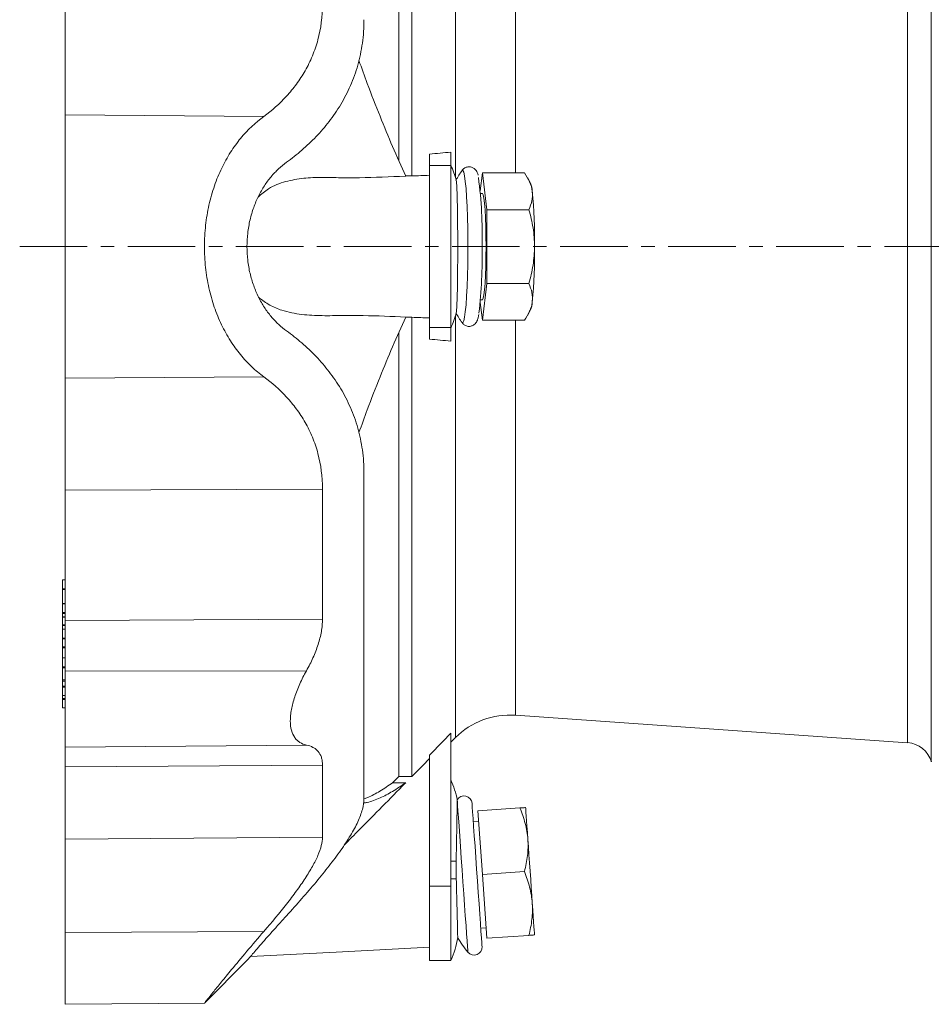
# Model space of a CAD drawing. Header units: millimetres. Extents: x 24 to 822, y -62 to 722.
# Tile 1 of 8: x 24 to 196, y -34 to 151. Entities that reach past the tile are written whole.
import ezdxf

# ---------------------------------------------------------------- set-up
doc = ezdxf.new("R2010")
doc.units = ezdxf.units.MM
doc.linetypes.add('CENTERX2', pattern=[20.32, 12.7, -2.54, 2.54, -2.54])
doc.layers.add('FORMAT', color=7, linetype='Continuous')

msp = doc.modelspace()

# ---------------------------------------------------------------- linework, layer by layer
at = {"color": 7, "linetype": 'Continuous', "lineweight": 15}
for p, q in [((95.54, 207.96), (95.54, 124.61)), ((98.01, 207.96), (98.01, 121.63)), ((32.84, 133.09), (32.84, 154.11)), ((32.84, 83.58), (32.84, 133.09)), ((105.34, 126.09), (105.34, 123.58)), ((101.34, 125.73), (101.34, 123.58)), ((101.34, 123.58), (101.34, 93.1)), ((105.34, 123.58), (105.34, 93.1)), ((107.45, 122.63), (107.43, 122.61)), ((111.27, 122.19), (110.86, 118.84)), ((112.11, 115.27), (111.27, 122.19)), ((111.27, 122.19), (119.18, 122.19)), ((98.01, 121.63), (96.85, 121.63)), ((120.35, 120.25), (119.74, 121.31)), ((111.27, 118.34), (110.9, 118.34)), ((112.11, 101.41), (112.11, 115.27)), ((112.11, 115.27), (120.01, 115.27)), ((111.27, 94.48), (112.11, 101.41)), ((112.11, 101.41), (120.01, 101.41)), ((110.9, 98.34), (111.27, 98.34)), ((110.86, 97.84), (111.27, 94.48)), ((119.75, 95.37), (120.35, 96.43)), ((96.85, 95.05), (98.01, 95.05)), ((98.01, 95.05), (98.01, 8.72)), ((111.27, 94.48), (119.18, 94.48)), ((101.34, 93.1), (101.34, 90.94)), ((105.34, 93.1), (105.34, 90.58)), ((107.42, 94.09), (107.45, 94.05)), ((95.54, 92.06), (95.54, 8.72)), ((32.84, 83.58), (32.84, 62.56)), ((89.02, 65.69), (89.02, 4.56)), ((32.84, 62.56), (32.84, 38.07)), ((81.22, 38.32), (81.22, 62.72)), ((32.84, 45.71), (32.34, 45.71)), ((32.34, 45.67), (32.34, 45.71)), ((32.34, 45.67), (32.34, 44.02)), ((32.34, 43.91), (32.34, 44.02)), ((32.34, 43.91), (32.34, 41.26)), ((32.84, 41.26), (32.34, 41.26)), ((32.34, 41.22), (32.34, 41.26)), ((32.34, 41.22), (32.34, 39.57)), ((32.34, 39.37), (32.34, 39.57)), ((32.34, 39.37), (32.34, 38.74)), ((32.84, 38.74), (32.34, 38.74)), ((32.34, 38.71), (32.34, 38.74)), ((32.34, 38.71), (32.34, 37.26)), ((32.34, 37.13), (32.34, 37.26)), ((32.34, 37.13), (32.34, 36.44)), ((32.84, 38.07), (32.84, 28.56)), ((32.84, 36.44), (32.34, 36.44)), ((32.34, 36.4), (32.34, 36.44)), ((32.34, 36.4), (32.34, 34.75)), ((32.34, 34.62), (32.34, 34.75)), ((32.34, 34.62), (32.34, 33.09)), ((32.34, 33.09), (32.34, 32.95)), ((32.34, 32.95), (32.34, 31.04)), ((32.84, 31.04), (32.34, 31.04)), ((32.34, 31.01), (32.34, 31.04)), ((32.34, 31.01), (32.34, 29.36)), ((32.34, 29.16), (32.34, 29.36)), ((32.34, 29.16), (32.34, 26.88)), ((32.84, 28.56), (32.84, 14.26)), ((32.34, 26.88), (32.34, 26.68)), ((32.34, 26.68), (32.34, 25.69)), ((32.34, 25.52), (32.34, 25.69)), ((32.34, 25.52), (32.34, 23.99)), ((32.34, 23.96), (32.34, 23.99)), ((32.34, 23.96), (32.84, 23.96)), ((32.34, 23.96), (32.34, 23.37)), ((32.34, 23.2), (32.34, 23.37)), ((32.34, 23.2), (32.34, 21.67)), ((32.34, 21.63), (32.34, 21.67)), ((32.34, 21.63), (32.84, 21.63)), ((117.48, 20.25), (191.21, 15.09)), ((105.34, 16.88), (105.34, -11.86)), ((105.34, 15.17), (106.21, 16.04)), ((32.84, 10.54), (32.84, 14.26)), ((101.34, 12.74), (101.34, -11.86)), ((32.84, -3.04), (32.84, 10.54)), ((81.22, 10.88), (81.22, -2.65)), ((95.54, 8.72), (94.4, 7.57)), ((96.87, 7.57), (94.4, 7.57)), ((98.01, 8.72), (95.54, 8.72)), ((106.55, 4.36), (106.55, 4.32)), ((110.43, 2.27), (118.34, 2.82)), ((111.27, -9.7), (110.43, 2.27)), ((110.57, 0.27), (109.57, 0.2)), ((32.84, -20.57), (32.84, -3.04)), ((111.27, -9.7), (119.18, -9.15)), ((112.11, -21.67), (111.27, -9.7)), ((101.34, -11.86), (101.34, -25.82)), ((105.34, -11.86), (105.34, -25.82)), ((110.97, -19.75), (111.97, -19.68)), ((32.84, -34.08), (32.84, -20.57)), ((112.11, -21.67), (120.01, -21.12)), ((59.09, -33.79), (67.02, -25.86)), ((101.34, -25.82), (105.34, -25.82)), ((32.84, -34.08), (59.08, -33.85))]:
    msp.add_line(p, q, dxfattribs=at)
at = {"color": 8, "linetype": 'Continuous', "lineweight": 0}
for p, q in [((195.67, 205.2), (195.67, 108.34)), ((106.21, 200.64), (106.21, 121.33)), ((191.21, 108.34), (191.21, 201.58)), ((117.48, 196.43), (117.48, 122.19)), ((32.84, 133.09), (70.19, 132.82)), ((101.34, 123.58), (105.34, 123.58)), ((191.21, 15.09), (191.21, 108.34)), ((195.67, 108.34), (195.67, 11.48)), ((106.21, 95.35), (106.21, 16.04)), ((117.48, 94.48), (117.48, 20.25)), ((101.34, 93.1), (105.34, 93.1)), ((32.84, 83.58), (70.19, 83.86)), ((32.84, 62.56), (81.22, 62.72)), ((32.34, 45.67), (32.84, 45.67)), ((32.34, 44.02), (32.84, 44.02)), ((32.34, 43.91), (32.84, 43.91)), ((32.34, 41.22), (32.84, 41.22)), ((32.34, 39.57), (32.84, 39.57)), ((32.34, 39.37), (32.84, 39.37)), ((32.34, 38.71), (32.84, 38.71)), ((32.34, 37.26), (32.84, 37.26)), ((32.34, 37.13), (32.84, 37.13)), ((32.84, 38.07), (81.22, 38.32)), ((32.34, 36.4), (32.84, 36.4)), ((32.34, 34.75), (32.84, 34.75)), ((32.34, 34.62), (32.84, 34.62)), ((32.34, 33.09), (32.84, 33.09)), ((32.34, 32.95), (32.84, 32.95)), ((32.34, 31.01), (32.84, 31.01)), ((32.34, 29.36), (32.84, 29.36)), ((32.34, 29.16), (32.84, 29.16)), ((32.84, 28.56), (78.2, 28.61)), ((32.34, 26.88), (32.84, 26.88)), ((32.34, 26.68), (32.84, 26.68)), ((32.34, 25.69), (32.84, 25.69)), ((32.34, 25.52), (32.84, 25.52)), ((32.34, 23.99), (32.84, 23.99)), ((32.34, 23.37), (32.84, 23.37)), ((32.34, 23.2), (32.84, 23.2)), ((32.34, 21.67), (32.84, 21.67)), ((32.84, 14.26), (78.2, 14.65)), ((32.84, 10.54), (81.22, 10.88)), ((32.84, -3.04), (81.22, -2.65)), ((106.35, -7.21), (105.34, -7.21)), ((106.36, -10.52), (105.34, -10.52)), ((101.34, -11.86), (105.34, -11.86)), ((32.84, -20.57), (70.19, -20.39))]:
    msp.add_line(p, q, dxfattribs=at)
at = {"color": 8, "linetype": 'Continuous', "lineweight": 0, "flags": 128}
for points in [[(107.45, 94.05), (107.47, 94.02), (107.63, 94.02), (107.78, 94.37), (107.93, 95.06), (108.07, 96.09), (108.2, 97.41), (108.31, 99), (108.4, 100.83), (108.47, 102.84), (108.52, 104.98), (108.55, 107.21), (108.55, 109.47), (108.52, 111.69), (108.47, 113.84), (108.4, 115.85), (108.31, 117.67), (108.2, 119.27), (108.07, 120.59), (107.93, 121.61), (107.78, 122.31), (107.63, 122.66), (107.47, 122.65), (107.45, 122.63)], [(108.55, -24.29), (108.55, -24.24), (108.52, -23.89), (108.47, -23.19), (108.4, -22.17), (108.31, -20.85), (108.2, -19.26), (108.07, -17.43), (107.93, -15.43), (107.78, -13.29), (107.63, -11.07), (107.47, -8.82), (107.31, -6.59), (107.16, -4.45), (107.02, -2.45), (106.9, -0.63), (106.79, 0.95), (106.69, 2.27), (106.62, 3.29), (106.57, 3.98), (106.55, 4.32)]]:
    msp.add_lwpolyline(points, dxfattribs=at)
at = {"color": 7, "linetype": 'Continuous', "lineweight": 15, "flags": 128}
for points in [[(111.97, 108.34), (111.95, 110.23), (111.92, 112.06), (111.86, 113.74), (111.77, 115.24), (111.67, 116.48), (111.56, 117.43), (111.43, 118.06), (111.3, 118.33), (111.27, 118.34)], [(111.27, 98.34), (111.3, 98.35), (111.43, 98.62), (111.56, 99.24), (111.67, 100.19), (111.77, 101.44), (111.86, 102.93), (111.92, 104.62), (111.95, 106.45), (111.97, 108.34)], [(111.21, -23.24), (111.2, -23.05), (111.16, -22.51), (111.1, -21.62), (111.01, -20.4), (110.91, -18.89), (110.79, -17.14), (110.65, -15.18), (110.5, -13.08), (110.35, -10.88), (110.19, -8.66), (110.04, -6.47), (109.89, -4.36), (109.76, -2.41), (109.63, -0.65), (109.53, 0.86), (109.44, 2.07), (109.38, 2.97), (109.34, 3.51), (109.33, 3.7), (109.33, 3.7)], [(119.41, 2.9), (119.42, 2.79), (119.44, 2.49), (119.47, 1.99), (119.52, 1.29), (119.58, 0.42), (119.65, -0.61), (119.74, -1.79), (119.83, -3.09)], [(120.66, -15.06), (120.57, -13.65), (120.46, -12.17), (120.36, -10.64), (120.25, -9.07), (120.14, -7.51), (120.03, -5.98), (119.93, -4.49), (119.83, -3.09)], [(121.08, -21.04), (121.08, -20.94), (121.05, -20.64), (121.02, -20.13), (120.97, -19.44), (120.91, -18.57), (120.84, -17.54), (120.76, -16.36), (120.66, -15.06)], [(67.68, -25.1), (83.79, -24.26), (101.34, -23.34)]]:
    msp.add_lwpolyline(points, dxfattribs=at)
at = {"color": 7, "linetype": 'Continuous', "lineweight": 15}
for centre, radius, start, end in [((90.84, 116.87), 16, 14.0709, 25.0089), ((128, 108.34), 25.03, 145.194, 150.0717), ((29.35, 110.55), 81.89, 358.4544, 7.5509), ((116.16, 118.58), 4.5, 1.8701, 21.7116), ((19.83, 109.47), 101.26, 359.3625, 5.25), ((19.9, 106.36), 91.33, 353.3864, 1.2437), ((19.83, 107.21), 101.26, 354.75, 0.6375), ((116.16, 98.09), 4.5, 338.2884, 358.1299), ((90.84, 99.8), 16, 334.9911, 345.9291), ((128, 108.34), 25.03, 209.924, 214.806), ((116.46, 5.79), 14.5, 86, 135), ((190.87, 10.11), 5, 15.9446, 86), ((90.84, 1.32), 16, 10.955, 25.0089), ((107.83, 3.59), 1.5, 4, 148.959), ((90.84, -19.06), 16, 334.9911, 351.0435), ((128, -8.53), 25.03, 211.3527, 219.0063), ((109.72, -23.34), 1.5, 219.0063, 4)]:
    msp.add_arc(centre, radius, start, end, dxfattribs=at)
for points, knots in [([(81.22, 153.95), (81.22, 151.56), (80.92, 149.33), (80.08, 146.18), (79.73, 145.16), (78.92, 143.2), (78.46, 142.27), (77.46, 140.51), (76.91, 139.67), (75.73, 138.08), (75.11, 137.32), (73.13, 135.18), (71.7, 133.93), (70.19, 132.82)], [0, 0, 0, 0, 0.25, 0.25, 0.375, 0.375, 0.5, 0.5, 0.625, 0.625, 0.75, 0.75, 1, 1, 1, 1]), ([(74.46, 124.19), (75.44, 124.9), (76.4, 125.65), (78.26, 127.25), (79.15, 128.1), (80.87, 129.9), (81.69, 130.85), (83.24, 132.86), (83.97, 133.92), (85.32, 136.17), (85.93, 137.35), (87.01, 139.83), (87.48, 141.12), (88.23, 143.77), (88.52, 145.15), (88.92, 148), (89.02, 149.48), (89.02, 150.99)], [0, 0, 0, 0, 0.125, 0.125, 0.25, 0.25, 0.375, 0.375, 0.5, 0.5, 0.625, 0.625, 0.75, 0.75, 0.875, 0.875, 1, 1, 1, 1]), ([(88.07, 143.31), (88.59, 141.87), (89.85, 138.34), (91.97, 132.94), (94.38, 127.11), (96.04, 123.43), (96.87, 121.59)], [0, 0, 0, 0, 0.192282, 0.472102, 0.735416, 1, 1, 1, 1]), ([(70.19, 132.82), (68.62, 131.67), (67.16, 130.3), (65.5, 128.28), (65.17, 127.86), (64.53, 126.98), (64.22, 126.53), (63.33, 125.12), (62.77, 124.12), (61.77, 122.03), (61.31, 120.92), (60.71, 119.18), (60.52, 118.58), (60.17, 117.37), (60.02, 116.76), (59.6, 114.9), (59.39, 113.63), (59.18, 111.69), (59.12, 111.03), (59.05, 109.7), (59.03, 109.03), (59.03, 107.05), (59.1, 105.73), (59.31, 103.78), (59.4, 103.13), (59.61, 101.84), (59.73, 101.2), (60.15, 99.33), (60.49, 98.14), (61.08, 96.4), (61.3, 95.84), (61.75, 94.73), (61.99, 94.18), (62.76, 92.59), (63.31, 91.59), (64.49, 89.72), (65.13, 88.85), (66.14, 87.62), (66.48, 87.23), (67.19, 86.47), (67.54, 86.11), (68.64, 85.07), (69.4, 84.44), (70.19, 83.86)], [0, 0, 0, 0, 0.125, 0.125, 0.15625, 0.15625, 0.1875, 0.1875, 0.25, 0.25, 0.3125, 0.3125, 0.34375, 0.34375, 0.375, 0.375, 0.4375, 0.4375, 0.46875, 0.46875, 0.5, 0.5, 0.5625, 0.5625, 0.59375, 0.59375, 0.625, 0.625, 0.6875, 0.6875, 0.71875, 0.71875, 0.75, 0.75, 0.8125, 0.8125, 0.875, 0.875, 0.90625, 0.90625, 0.9375, 0.9375, 1, 1, 1, 1]), ([(74.46, 124.19), (73.94, 123.81), (73.44, 123.4), (72.47, 122.49), (72, 122), (71.11, 120.94), (70.69, 120.37), (69.9, 119.16), (69.53, 118.52), (68.85, 117.15), (68.55, 116.43), (68.01, 114.94), (67.78, 114.17), (67.5, 112.96), (67.42, 112.54), (67.28, 111.71), (67.22, 111.3), (67.07, 110.04), (67.02, 109.19), (67.02, 108.34)], [0, 0, 0, 0, 0.125, 0.125, 0.25, 0.25, 0.375, 0.375, 0.5, 0.5, 0.625, 0.625, 0.75, 0.75, 0.8125, 0.8125, 0.875, 0.875, 1, 1, 1, 1]), ([(110.47, 121.76), (110.46, 121.77), (110.43, 121.95), (110.34, 122.19), (110.15, 122.6), (109.78, 123.01), (109.23, 123.32), (108.54, 123.37), (107.95, 123.15), (107.57, 122.81), (107.45, 122.63), (107.39, 122.54)], [0, 0, 0, 0, 0.01504, 0.205879, 0.355843, 0.466169, 0.580162, 0.697269, 0.809712, 0.908864, 1, 1, 1, 1]), ([(119.18, 122.19), (119.57, 121.63), (119.91, 121.06), (120.42, 119.9), (120.59, 119.32), (120.66, 118.73)], [0, 0, 0, 0, 0.5, 0.5, 1, 1, 1, 1]), ([(96.87, 121.59), (96.83, 121.58), (93.93, 121.48), (89.88, 121.27), (84.67, 121.26), (81.17, 121.37), (77.69, 121.27), (74.28, 120.65), (71.34, 119.59), (69.75, 118.2), (69.12, 117.65)], [0, 0, 0, 0, 0.003882, 0.307714, 0.430614, 0.554615, 0.677876, 0.799397, 0.9202, 1, 1, 1, 1]), ([(106.36, 120.76), (106.38, 120.68), (106.4, 120.53), (106.43, 120.2), (106.44, 120.07), (106.46, 119.78), (106.47, 119.62), (106.5, 119.1), (106.51, 118.69), (106.54, 117.99), (106.54, 117.75), (106.56, 117.23), (106.56, 116.95), (106.58, 116.1), (106.59, 115.49), (106.61, 114.2), (106.62, 113.5), (106.63, 112.09), (106.63, 111.36), (106.64, 110.24), (106.64, 109.86), (106.64, 109.1), (106.64, 108.72), (106.64, 107.59), (106.64, 106.83), (106.64, 105.71), (106.63, 105.34), (106.63, 104.6), (106.63, 104.24), (106.62, 103.18), (106.61, 102.5), (106.6, 101.52), (106.59, 101.2), (106.58, 100.59), (106.58, 100.3), (106.56, 99.45), (106.54, 98.93), (106.51, 97.99), (106.5, 97.58), (106.47, 97.06), (106.46, 96.9), (106.44, 96.61), (106.43, 96.48), (106.4, 96.15), (106.38, 96), (106.36, 95.91)], [0, 0, 0, 0, 0.0625, 0.0625, 0.09375, 0.09375, 0.125, 0.125, 0.1875, 0.1875, 0.21875, 0.21875, 0.25, 0.25, 0.3125, 0.3125, 0.375, 0.375, 0.4375, 0.4375, 0.46875, 0.46875, 0.5, 0.5, 0.5625, 0.5625, 0.59375, 0.59375, 0.625, 0.625, 0.6875, 0.6875, 0.71875, 0.71875, 0.75, 0.75, 0.8125, 0.8125, 0.875, 0.875, 0.90625, 0.90625, 0.9375, 0.9375, 1, 1, 1, 1]), ([(120.66, 118.73), (120.7, 118.44), (120.71, 118.14), (120.68, 117.56), (120.65, 117.27), (120.47, 116.4), (120.27, 115.83), (120.01, 115.27)], [0, 0, 0, 0, 0.25, 0.25, 0.5, 0.5, 1, 1, 1, 1]), ([(121.08, 108.34), (121.08, 108.92), (121.06, 109.51), (120.96, 110.69), (120.89, 111.28), (120.61, 113.01), (120.34, 114.15), (120.01, 115.27)], [0, 0, 0, 0, 0.25, 0.25, 0.5, 0.5, 1, 1, 1, 1]), ([(74.46, 92.49), (73.94, 92.87), (73.44, 93.28), (72.47, 94.19), (72, 94.68), (71.11, 95.74), (70.69, 96.31), (69.9, 97.51), (69.53, 98.16), (68.85, 99.53), (68.55, 100.25), (68.01, 101.74), (67.78, 102.51), (67.5, 103.72), (67.42, 104.13), (67.28, 104.96), (67.22, 105.38), (67.07, 106.64), (67.02, 107.48), (67.02, 108.34)], [0, 0, 0, 0, 0.125, 0.125, 0.25, 0.25, 0.375, 0.375, 0.5, 0.5, 0.625, 0.625, 0.75, 0.75, 0.8125, 0.8125, 0.875, 0.875, 1, 1, 1, 1]), ([(120.01, 101.41), (120.34, 102.54), (120.61, 103.69), (120.98, 106), (121.08, 107.17), (121.08, 108.34)], [0, 0, 0, 0, 0.5, 0.5, 1, 1, 1, 1]), ([(120.01, 101.41), (120.27, 100.84), (120.47, 100.27), (120.7, 99.12), (120.74, 98.54), (120.66, 97.95)], [0, 0, 0, 0, 0.5, 0.5, 1, 1, 1, 1]), ([(69.21, 98.81), (69.89, 98.28), (71.28, 97.23), (74.01, 96.14), (77.33, 95.5), (81.16, 95.31), (85.01, 95.4), (90.26, 95.38), (94.2, 95.21), (96.87, 95.09)], [0, 0, 0, 0, 0.084025, 0.170136, 0.305758, 0.441934, 0.578765, 0.715285, 1, 1, 1, 1]), ([(120.66, 97.95), (120.63, 97.65), (120.57, 97.36), (120.4, 96.77), (120.29, 96.48), (119.91, 95.62), (119.57, 95.05), (119.18, 94.48)], [0, 0, 0, 0, 0.25, 0.25, 0.5, 0.5, 1, 1, 1, 1]), ([(88.07, 73.37), (88.59, 74.81), (89.85, 78.34), (91.97, 83.74), (94.38, 89.56), (96.04, 93.25), (96.87, 95.09)], [0, 0, 0, 0, 0.192282, 0.472102, 0.735416, 1, 1, 1, 1]), ([(107.36, 94.22), (107.42, 94.11), (107.53, 93.9), (107.95, 93.52), (108.58, 93.3), (109.25, 93.37), (109.76, 93.65), (110.09, 94), (110.28, 94.34), (110.42, 94.73), (110.52, 95.1), (110.58, 95.47), (110.6, 95.6)], [0, 0, 0, 0, 0.086518, 0.172775, 0.262661, 0.353313, 0.434863, 0.512175, 0.598609, 0.711605, 0.894482, 1, 1, 1, 1]), ([(74.46, 92.49), (75.44, 91.78), (76.4, 91.03), (78.26, 89.42), (79.15, 88.57), (80.87, 86.78), (81.69, 85.83), (83.24, 83.82), (83.97, 82.76), (85.32, 80.5), (85.93, 79.32), (87.01, 76.85), (87.48, 75.56), (88.23, 72.9), (88.52, 71.53), (88.92, 68.68), (89.02, 67.19), (89.02, 65.69)], [0, 0, 0, 0, 0.125, 0.125, 0.25, 0.25, 0.375, 0.375, 0.5, 0.5, 0.625, 0.625, 0.75, 0.75, 0.875, 0.875, 1, 1, 1, 1]), ([(81.22, 62.72), (81.22, 65.11), (80.92, 67.35), (80.08, 70.5), (79.73, 71.52), (78.92, 73.48), (78.46, 74.41), (77.46, 76.17), (76.91, 77.01), (75.73, 78.6), (75.11, 79.35), (73.13, 81.5), (71.7, 82.75), (70.19, 83.86)], [0, 0, 0, 0, 0.25, 0.25, 0.375, 0.375, 0.5, 0.5, 0.625, 0.625, 0.75, 0.75, 1, 1, 1, 1]), ([(78.2, 28.61), (78.65, 29.42), (79.06, 30.23), (79.61, 31.46), (79.79, 31.87), (80.11, 32.69), (80.26, 33.11), (80.66, 34.36), (80.87, 35.17), (81.08, 36.37), (81.13, 36.77), (81.2, 37.55), (81.22, 37.94), (81.22, 38.32)], [0, 0, 0, 0, 0.25, 0.25, 0.375, 0.375, 0.5, 0.5, 0.75, 0.75, 0.875, 0.875, 1, 1, 1, 1]), ([(78.2, 14.65), (77.75, 14.74), (77.33, 14.9), (76.78, 15.25), (76.6, 15.38), (76.28, 15.69), (76.13, 15.86), (75.73, 16.43), (75.52, 16.88), (75.24, 17.95), (75.17, 18.55), (75.17, 19.53), (75.19, 19.87), (75.26, 20.59), (75.31, 20.96), (75.52, 22.09), (75.73, 22.87), (76.13, 24.09), (76.28, 24.5), (76.6, 25.32), (76.77, 25.73), (77.33, 26.97), (77.74, 27.8), (78.2, 28.61)], [0, 0, 0, 0, 0.125, 0.125, 0.1875, 0.1875, 0.25, 0.25, 0.375, 0.375, 0.5, 0.5, 0.5625, 0.5625, 0.625, 0.625, 0.75, 0.75, 0.8125, 0.8125, 0.875, 0.875, 1, 1, 1, 1]), ([(78.2, 14.65), (78.65, 14.55), (79.06, 14.41), (79.61, 14.12), (79.79, 14), (80.11, 13.75), (80.26, 13.61), (80.66, 13.14), (80.87, 12.77), (81.08, 12.13), (81.13, 11.9), (81.2, 11.42), (81.22, 11.16), (81.22, 10.88)], [0, 0, 0, 0, 0.25, 0.25, 0.375, 0.375, 0.5, 0.5, 0.75, 0.75, 0.875, 0.875, 1, 1, 1, 1]), ([(96.87, 7.57), (96.83, 7.53), (93.93, 4.59), (90.08, 0.69), (86.25, -3.18), (85.3, -4.14)], [0, 0, 0, 0, 0.009487, 0.752072, 1, 1, 1, 1]), ([(88.96, 3.76), (89.19, 3.79), (90.16, 3.93), (91.97, 4.65), (94.38, 5.85), (96.04, 6.99), (96.87, 7.57)], [0, 0, 0, 0, 0.0930064, 0.4072185, 0.7028964, 1, 1, 1, 1]), ([(94.4, 7.57), (93.6, 7.02), (92.01, 5.94), (90.23, 4.96), (89.28, 4.62), (89.05, 4.54)], [0, 0, 0, 0, 0.431389, 0.862769, 1, 1, 1, 1]), ([(74.46, -17.43), (75.44, -16.35), (76.4, -15.28), (78.26, -13.17), (79.15, -12.12), (80.87, -10.07), (81.69, -9.06), (83.24, -7.08), (83.97, -6.1), (85.32, -4.18), (85.93, -3.25), (87.01, -1.45), (87.48, -0.59), (88.23, 1.04), (88.52, 1.81), (88.92, 3.26), (89.02, 3.95), (89.02, 4.56)], [0, 0, 0, 0, 0.125, 0.125, 0.25, 0.25, 0.375, 0.375, 0.5, 0.5, 0.625, 0.625, 0.75, 0.75, 0.875, 0.875, 1, 1, 1, 1]), ([(106.55, 4.32), (106.55, 4.26), (106.55, 4.13), (106.54, 3.85), (106.54, 3.74), (106.54, 3.48), (106.53, 3.34), (106.53, 2.87), (106.52, 2.51), (106.51, 1.66), (106.5, 1.18), (106.48, 0.14), (106.47, -0.43), (106.45, -1.33), (106.45, -1.65), (106.44, -2.29), (106.43, -2.62), (106.41, -3.62), (106.4, -4.31), (106.38, -5.38), (106.37, -5.74), (106.36, -6.47), (106.35, -6.84), (106.35, -7.21)], [0, 0, 0, 0, 0.125, 0.125, 0.1875, 0.1875, 0.25, 0.25, 0.375, 0.375, 0.5, 0.5, 0.625, 0.625, 0.6875, 0.6875, 0.75, 0.75, 0.875, 0.875, 0.9375, 0.9375, 1, 1, 1, 1]), ([(119.41, 2.9), (119.41, 2.9), (119.38, 2.9), (119.29, 2.89), (119.21, 2.88), (118.93, 2.86), (118.66, 2.84), (118.34, 2.82)], [0, 0, 0, 0, 0.25, 0.25, 0.5, 0.5, 1, 1, 1, 1]), ([(118.34, 2.82), (118.73, 1.87), (119.07, 0.9), (119.58, -1.07), (119.76, -2.07), (119.83, -3.09)], [0, 0, 0, 0, 0.5, 0.5, 1, 1, 1, 1]), ([(81.22, -2.65), (81.22, -3.64), (80.92, -4.79), (80.08, -6.75), (79.73, -7.44), (78.92, -8.89), (78.46, -9.64), (77.46, -11.18), (76.91, -11.97), (75.73, -13.58), (75.11, -14.4), (73.13, -16.92), (71.7, -18.64), (70.19, -20.39)], [0, 0, 0, 0, 0.25, 0.25, 0.375, 0.375, 0.5, 0.5, 0.625, 0.625, 0.75, 0.75, 1, 1, 1, 1]), ([(119.83, -3.09), (119.86, -3.6), (119.87, -4.11), (119.85, -5.12), (119.81, -5.63), (119.63, -7.15), (119.43, -8.15), (119.18, -9.15)], [0, 0, 0, 0, 0.25, 0.25, 0.5, 0.5, 1, 1, 1, 1]), ([(119.18, -9.15), (119.57, -10.1), (119.91, -11.07), (120.42, -13.04), (120.59, -14.04), (120.66, -15.06)], [0, 0, 0, 0, 0.5, 0.5, 1, 1, 1, 1]), ([(106.64, -21.55), (106.64, -21.56), (106.64, -21.6), (106.64, -21.32), (106.62, -20.7), (106.6, -19.73), (106.57, -18.45), (106.53, -16.92), (106.49, -15.15), (106.43, -13.03), (106.39, -11.42), (106.36, -10.52)], [0, 0, 0, 0, 0.035358, 0.153295, 0.268113, 0.386281, 0.500752, 0.618579, 0.732423, 0.849599, 1, 1, 1, 1]), ([(120.66, -15.06), (120.7, -15.57), (120.71, -16.08), (120.68, -17.1), (120.65, -17.6), (120.47, -19.12), (120.27, -20.12), (120.01, -21.12)], [0, 0, 0, 0, 0.25, 0.25, 0.5, 0.5, 1, 1, 1, 1]), ([(74.46, -17.43), (73.94, -18), (73.44, -18.55), (72.47, -19.63), (72, -20.16), (71.11, -21.16), (70.69, -21.63), (69.9, -22.53), (69.53, -22.96), (68.85, -23.74), (68.55, -24.09), (68.01, -24.71), (67.78, -24.97), (67.5, -25.3), (67.42, -25.4), (67.28, -25.57), (67.22, -25.63), (67.07, -25.8), (67.02, -25.86), (67.02, -25.86)], [0, 0, 0, 0, 0.125, 0.125, 0.25, 0.25, 0.375, 0.375, 0.5, 0.5, 0.625, 0.625, 0.75, 0.75, 0.8125, 0.8125, 0.875, 0.875, 1, 1, 1, 1]), ([(70.19, -20.39), (69.1, -21.65), (66.91, -24.21), (64.26, -27.4), (62.14, -29.98), (60.59, -31.9), (59.53, -33.22), (59.03, -33.85), (59.07, -33.8), (59.08, -33.79)], [0, 0, 0, 0, 0.177843, 0.360204, 0.503132, 0.649861, 0.792982, 0.941587, 1, 1, 1, 1]), ([(121.08, -21.04), (121.08, -21.04), (121.06, -21.05), (120.96, -21.05), (120.89, -21.06), (120.61, -21.08), (120.34, -21.1), (120.01, -21.12)], [0, 0, 0, 0, 0.25, 0.25, 0.5, 0.5, 1, 1, 1, 1])]:
    msp.add_open_spline(points, degree=3, knots=knots, dxfattribs=at)
for points in [[(105.34, 126.09), (104.01, 125.97), (102.68, 125.85), (101.34, 125.73)], [(101.34, 121.74), (100.23, 121.7), (99.12, 121.66), (98.01, 121.63)], [(98.01, 95.05), (99.12, 95.01), (100.23, 94.97), (101.34, 94.93)], [(101.34, 90.94), (102.68, 90.82), (104.01, 90.7), (105.34, 90.58)], [(105.34, 16.88), (104.01, 15.5), (102.68, 14.12), (101.34, 12.74)], [(101.34, 12.1), (100.23, 10.97), (99.12, 9.85), (98.01, 8.72)], [(106.35, -7.21), (106.33, -8.32), (106.33, -9.42), (106.36, -10.52)]]:
    msp.add_open_spline(points, degree=3, dxfattribs=at)
at = {"layer": 'FORMAT', "linetype": 'CENTERX2', "lineweight": 0}
msp.add_line((24.29, 108.34), (359.55, 108.34), dxfattribs=at)

doc.saveas('drawing.dxf')
